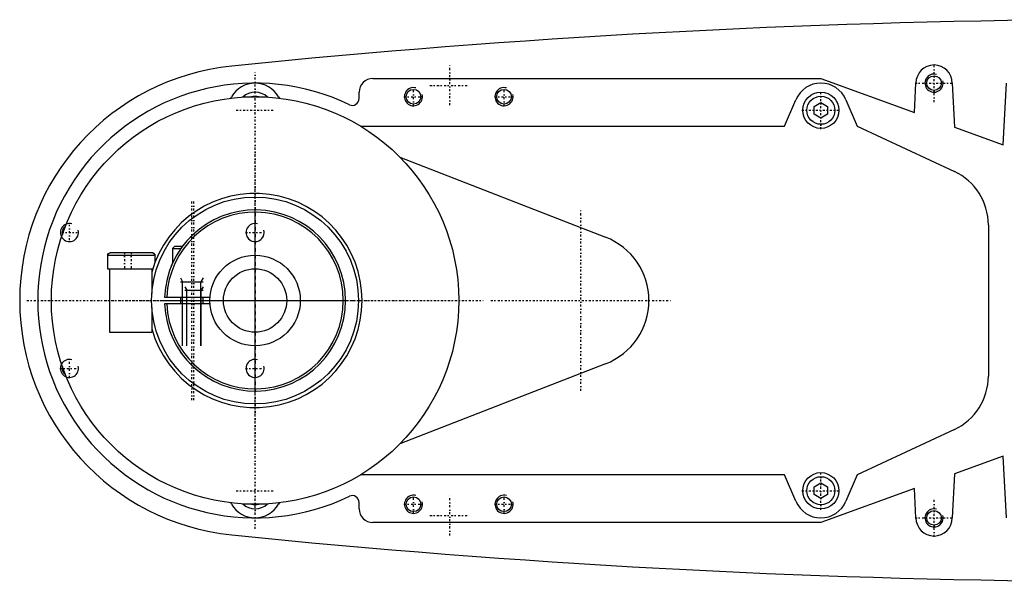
# Model space of a CAD drawing. Extents: x -702 to 168, y -90 to 90.
# Tile 1 of 3: x -702 to -484, y -62 to 62. Entities that reach past the tile are written whole.
import ezdxf

# ---------------------------------------------------------------- set-up
doc = ezdxf.new("R2010")
doc.units = 0
doc.linetypes.add('CENTER', pattern=[1.5, 0.45, -0.5, 0.05, -0.5])
for name, color, linetype in [('AM_0', 7, 'CONTINUOUS'), ('AM_10', 7, 'CONTINUOUS'), ('AM_7', 7, 'CENTER')]:
    doc.layers.add(name, color=color, linetype=linetype)

msp = doc.modelspace()

# ---------------------------------------------------------------- linework, layer by layer
at = {"layer": 'AM_0', "color": 7, "linetype": 'CONTINUOUS'}
for p, q in [((-624, 49), (-525, 49)), ((-525, 49), (-504.35, 41.5)), ((-504.35, 41.5), (-504, 48)), ((-496, 48), (-495.5, 38.29)), ((-484.75, 34.38), (-484, 48)), ((-627, 44.59), (-627, 46)), ((-655.38, 44.68), (-655.19, 45)), ((-644.81, 45), (-644.62, 44.68)), ((-533, 38.5), (-530.52, 44.34)), ((-526.5, 42.87), (-525, 43.73)), ((-525, 43.73), (-523.5, 42.87)), ((-519.48, 44.34), (-517, 38.5)), ((-526.5, 41.13), (-526.5, 42.87)), ((-523.5, 42.87), (-523.5, 41.13)), ((-525, 40.27), (-526.5, 41.13)), ((-523.5, 41.13), (-525, 40.27)), ((-626.7, 38.5), (-533, 38.5)), ((-517, 38.5), (-495.51, 28.48)), ((-495.5, 38.29), (-484.75, 34.38)), ((-618.04, 31.68), (-572.56, 13.98)), ((-488, 16.7), (-488, -16.7)), ((-667.75, 12), (-668.25, 11.5)), ((-668.25, 11.5), (-668.25, 8.18)), ((-668.25, 11.5), (-666.36, 11.5)), ((-667.75, 12), (-666, 12)), ((-682.6, 10), (-682.6, 7)), ((-682.6, 10), (-672.1, 10)), ((-682.5, 10.15), (-682.5, 10.3)), ((-672.69, 10.5), (-682.01, 10.5)), ((-672.15, 10.22), (-672.15, 10)), ((-672.1, 8.42), (-672.1, 10)), ((-682.6, 7), (-672.59, 7)), ((-682.15, 7), (-682.15, -7)), ((-672.8, 7), (-672.8, 1.51)), ((-669.99, 0.75), (-659.97, 0.75)), ((-666.5, 0.75), (-666.5, -0.75)), ((-661.5, -0.75), (-661.5, 0.75)), ((-672.8, -1.51), (-672.8, -7)), ((-659.97, -0.75), (-669.99, -0.75)), ((-682.15, -7), (-672.8, -7)), ((-572.56, -13.98), (-618.04, -31.68)), ((-495.51, -28.48), (-517, -38.5)), ((-484.75, -34.38), (-495.5, -38.29)), ((-484, -48), (-484.75, -34.38)), ((-533, -38.5), (-626.7, -38.5)), ((-530.52, -44.34), (-533, -38.5)), ((-517, -38.5), (-519.48, -44.34)), ((-495.5, -38.29), (-496, -48)), ((-526.5, -41.13), (-525, -40.27)), ((-526.5, -42.87), (-526.5, -41.13)), ((-525, -40.27), (-523.5, -41.13)), ((-523.5, -41.13), (-523.5, -42.87)), ((-525, -43.73), (-526.5, -42.87)), ((-504.35, -41.5), (-525, -49)), ((-523.5, -42.87), (-525, -43.73)), ((-504, -48), (-504.35, -41.5)), ((-655.19, -45), (-655.38, -44.68)), ((-644.62, -44.68), (-644.81, -45)), ((-627, -46), (-627, -44.59)), ((-525, -49), (-624, -49))]:
    msp.add_line(p, q, dxfattribs=at)
for points in [[(-666, 12, 0), (-665.95, 12.07, 0), (-665.85, 12.2, 0), (-665.74, 12.34, 0), (-665.69, 12.4, 0), (-665.64, 12.47, 0), (-665.53, 12.6, 0), (-665.42, 12.73, 0), (-665.31, 12.86, 0), (-665.2, 12.99, 0), (-665.09, 13.12, 0), (-665.04, 13.19, 0), (-664.98, 13.25, 0), (-664.87, 13.38, 0), (-664.75, 13.5, 0), (-664.64, 13.63, 0), (-664.52, 13.75, 0), (-664.41, 13.87, 0), (-664.35, 13.93, 0), (-664.29, 13.99, 0), (-664.17, 14.11, 0), (-664.06, 14.23, 0), (-664, 14.28, 0)], [(-682.5, 10.15, 0), (-682.5, 10.15, 0), (-682.5, 10.16, 0), (-682.5, 10.16, 0), (-682.49, 10.16, 0), (-682.49, 10.17, 0), (-682.49, 10.17, 0), (-682.49, 10.18, 0), (-682.49, 10.18, 0), (-682.49, 10.19, 0), (-682.48, 10.19, 0), (-682.48, 10.2, 0), (-682.48, 10.2, 0), (-682.48, 10.2, 0), (-682.48, 10.21, 0), (-682.47, 10.21, 0), (-682.47, 10.22, 0), (-682.47, 10.22, 0), (-682.47, 10.23, 0), (-682.47, 10.23, 0), (-682.46, 10.24, 0), (-682.46, 10.24, 0), (-682.46, 10.24, 0), (-682.46, 10.25, 0), (-682.45, 10.25, 0), (-682.45, 10.26, 0), (-682.45, 10.26, 0), (-682.45, 10.26, 0), (-682.44, 10.27, 0), (-682.44, 10.27, 0), (-682.44, 10.28, 0), (-682.43, 10.28, 0), (-682.43, 10.29, 0), (-682.43, 10.29, 0), (-682.43, 10.29, 0), (-682.42, 10.3, 0), (-682.42, 10.3, 0), (-682.42, 10.31, 0), (-682.41, 10.31, 0), (-682.41, 10.32, 0), (-682.41, 10.32, 0), (-682.4, 10.32, 0), (-682.4, 10.32, 0), (-682.4, 10.33, 0), (-682.38, 10.34, 0), (-682.37, 10.36, 0), (-682.36, 10.36, 0), (-682.36, 10.37, 0), (-682.36, 10.37, 0), (-682.36, 10.37, 0), (-682.35, 10.37, 0), (-682.35, 10.38, 0), (-682.34, 10.38, 0), (-682.34, 10.39, 0), (-682.33, 10.39, 0), (-682.33, 10.39, 0), (-682.33, 10.39, 0), (-682.32, 10.4, 0), (-682.32, 10.4, 0), (-682.32, 10.4, 0), (-682.31, 10.4, 0), (-682.31, 10.41, 0), (-682.3, 10.41, 0), (-682.3, 10.41, 0), (-682.3, 10.41, 0), (-682.29, 10.42, 0), (-682.29, 10.42, 0), (-682.28, 10.42, 0), (-682.28, 10.43, 0), (-682.27, 10.43, 0), (-682.27, 10.43, 0), (-682.27, 10.43, 0), (-682.26, 10.44, 0), (-682.26, 10.44, 0), (-682.24, 10.45, 0), (-682.21, 10.46, 0), (-682.19, 10.47, 0), (-682.18, 10.47, 0), (-682.18, 10.47, 0), (-682.17, 10.47, 0), (-682.17, 10.48, 0), (-682.16, 10.48, 0), (-682.16, 10.48, 0), (-682.15, 10.48, 0), (-682.15, 10.48, 0), (-682.14, 10.48, 0), (-682.14, 10.48, 0), (-682.14, 10.49, 0), (-682.13, 10.49, 0), (-682.12, 10.49, 0), (-682.12, 10.49, 0), (-682.12, 10.49, 0), (-682.11, 10.49, 0), (-682.11, 10.49, 0), (-682.1, 10.49, 0), (-682.1, 10.49, 0), (-682.09, 10.49, 0), (-682.09, 10.49, 0), (-682.07, 10.5, 0), (-682.03, 10.5, 0), (-682.01, 10.5, 0)], [(-672.18, 10, 0), (-672.18, 10, 0), (-672.18, 10.01, 0), (-672.18, 10.02, 0), (-672.18, 10.02, 0), (-672.18, 10.02, 0), (-672.18, 10.03, 0), (-672.18, 10.04, 0), (-672.18, 10.05, 0), (-672.18, 10.05, 0), (-672.18, 10.06, 0), (-672.18, 10.07, 0), (-672.18, 10.07, 0), (-672.18, 10.08, 0), (-672.18, 10.08, 0), (-672.19, 10.09, 0), (-672.19, 10.1, 0), (-672.19, 10.11, 0), (-672.19, 10.11, 0), (-672.19, 10.11, 0), (-672.19, 10.12, 0), (-672.19, 10.13, 0), (-672.2, 10.13, 0), (-672.2, 10.13, 0), (-672.2, 10.14, 0), (-672.2, 10.15, 0), (-672.2, 10.15, 0), (-672.2, 10.16, 0), (-672.21, 10.16, 0), (-672.21, 10.17, 0), (-672.21, 10.18, 0), (-672.21, 10.18, 0), (-672.22, 10.19, 0), (-672.22, 10.19, 0), (-672.22, 10.2, 0), (-672.22, 10.2, 0), (-672.22, 10.21, 0), (-672.23, 10.22, 0), (-672.23, 10.22, 0), (-672.23, 10.23, 0), (-672.24, 10.23, 0), (-672.24, 10.23, 0), (-672.24, 10.24, 0), (-672.24, 10.25, 0), (-672.25, 10.25, 0), (-672.25, 10.26, 0), (-672.26, 10.27, 0), (-672.26, 10.27, 0), (-672.26, 10.27, 0), (-672.26, 10.28, 0), (-672.27, 10.29, 0), (-672.27, 10.29, 0), (-672.28, 10.3, 0), (-672.28, 10.3, 0), (-672.28, 10.31, 0), (-672.29, 10.31, 0), (-672.29, 10.32, 0), (-672.3, 10.32, 0), (-672.3, 10.33, 0), (-672.31, 10.33, 0), (-672.31, 10.34, 0), (-672.31, 10.34, 0), (-672.32, 10.34, 0), (-672.32, 10.35, 0), (-672.33, 10.35, 0), (-672.33, 10.35, 0), (-672.33, 10.36, 0), (-672.34, 10.36, 0), (-672.34, 10.37, 0), (-672.34, 10.37, 0), (-672.35, 10.37, 0), (-672.35, 10.38, 0), (-672.36, 10.38, 0), (-672.36, 10.39, 0), (-672.37, 10.39, 0), (-672.37, 10.4, 0), (-672.38, 10.4, 0), (-672.38, 10.4, 0), (-672.39, 10.4, 0), (-672.39, 10.41, 0), (-672.4, 10.41, 0), (-672.41, 10.42, 0), (-672.41, 10.42, 0), (-672.41, 10.42, 0), (-672.42, 10.42, 0), (-672.42, 10.43, 0), (-672.43, 10.43, 0), (-672.44, 10.44, 0), (-672.44, 10.44, 0), (-672.45, 10.44, 0), (-672.45, 10.44, 0), (-672.46, 10.45, 0), (-672.46, 10.45, 0), (-672.47, 10.45, 0), (-672.48, 10.46, 0), (-672.48, 10.46, 0), (-672.49, 10.46, 0), (-672.49, 10.46, 0), (-672.5, 10.46, 0), (-672.5, 10.47, 0), (-672.51, 10.47, 0), (-672.52, 10.47, 0), (-672.52, 10.47, 0), (-672.53, 10.48, 0), (-672.53, 10.48, 0), (-672.54, 10.48, 0), (-672.54, 10.48, 0), (-672.55, 10.48, 0), (-672.55, 10.48, 0), (-672.56, 10.48, 0), (-672.57, 10.49, 0), (-672.57, 10.49, 0), (-672.58, 10.49, 0), (-672.58, 10.49, 0), (-672.59, 10.49, 0), (-672.6, 10.49, 0), (-672.6, 10.49, 0), (-672.61, 10.49, 0), (-672.62, 10.5, 0), (-672.62, 10.5, 0), (-672.62, 10.5, 0), (-672.63, 10.5, 0), (-672.64, 10.5, 0), (-672.65, 10.5, 0), (-672.65, 10.5, 0), (-672.66, 10.5, 0), (-672.66, 10.5, 0), (-672.67, 10.5, 0), (-672.68, 10.5, 0), (-672.68, 10.5, 0), (-672.69, 10.5, 0)], [(-672.6, 10.49, 0), (-672.6, 10.49, 0), (-672.59, 10.49, 0), (-672.58, 10.49, 0), (-672.58, 10.49, 0), (-672.58, 10.49, 0), (-672.57, 10.49, 0), (-672.56, 10.49, 0), (-672.56, 10.48, 0), (-672.55, 10.48, 0), (-672.54, 10.48, 0), (-672.54, 10.48, 0), (-672.54, 10.48, 0), (-672.53, 10.48, 0), (-672.53, 10.47, 0), (-672.52, 10.47, 0), (-672.51, 10.47, 0), (-672.51, 10.47, 0), (-672.5, 10.47, 0), (-672.5, 10.47, 0), (-672.5, 10.46, 0), (-672.49, 10.46, 0), (-672.49, 10.46, 0), (-672.48, 10.46, 0), (-672.48, 10.46, 0), (-672.47, 10.45, 0), (-672.47, 10.45, 0), (-672.47, 10.45, 0), (-672.46, 10.45, 0), (-672.46, 10.45, 0), (-672.45, 10.44, 0), (-672.44, 10.44, 0), (-672.44, 10.44, 0), (-672.44, 10.43, 0), (-672.43, 10.43, 0), (-672.43, 10.43, 0), (-672.42, 10.43, 0), (-672.41, 10.42, 0), (-672.41, 10.42, 0), (-672.4, 10.42, 0), (-672.4, 10.41, 0), (-672.4, 10.41, 0), (-672.39, 10.41, 0), (-672.39, 10.4, 0), (-672.38, 10.4, 0), (-672.38, 10.4, 0), (-672.37, 10.39, 0), (-672.37, 10.39, 0), (-672.37, 10.39, 0), (-672.36, 10.38, 0), (-672.36, 10.38, 0), (-672.35, 10.38, 0), (-672.35, 10.37, 0), (-672.34, 10.37, 0), (-672.34, 10.37, 0), (-672.34, 10.36, 0), (-672.33, 10.36, 0), (-672.33, 10.35, 0), (-672.32, 10.35, 0), (-672.32, 10.35, 0), (-672.31, 10.34, 0), (-672.31, 10.34, 0), (-672.31, 10.34, 0), (-672.31, 10.33, 0), (-672.3, 10.33, 0), (-672.3, 10.32, 0), (-672.3, 10.32, 0), (-672.29, 10.32, 0), (-672.29, 10.31, 0), (-672.29, 10.31, 0), (-672.28, 10.31, 0), (-672.28, 10.3, 0), (-672.28, 10.3, 0), (-672.27, 10.29, 0), (-672.27, 10.29, 0), (-672.26, 10.28, 0), (-672.26, 10.28, 0), (-672.26, 10.27, 0), (-672.26, 10.27, 0), (-672.25, 10.26, 0), (-672.25, 10.26, 0), (-672.25, 10.25, 0), (-672.24, 10.25, 0), (-672.24, 10.24, 0), (-672.24, 10.24, 0), (-672.24, 10.23, 0), (-672.23, 10.23, 0), (-672.23, 10.22, 0), (-672.23, 10.22, 0), (-672.23, 10.21, 0), (-672.22, 10.21, 0), (-672.22, 10.21, 0), (-672.22, 10.2, 0), (-672.22, 10.19, 0), (-672.21, 10.19, 0), (-672.21, 10.18, 0), (-672.21, 10.18, 0), (-672.21, 10.17, 0), (-672.21, 10.17, 0), (-672.21, 10.16, 0), (-672.2, 10.16, 0), (-672.2, 10.15, 0), (-672.2, 10.15, 0), (-672.2, 10.14, 0), (-672.2, 10.14, 0), (-672.2, 10.13, 0), (-672.19, 10.13, 0), (-672.19, 10.12, 0), (-672.19, 10.12, 0), (-672.19, 10.11, 0), (-672.19, 10.11, 0), (-672.19, 10.1, 0), (-672.19, 10.1, 0), (-672.19, 10.09, 0), (-672.19, 10.09, 0), (-672.18, 10.08, 0), (-672.18, 10.07, 0), (-672.18, 10.07, 0), (-672.18, 10.06, 0), (-672.18, 10.06, 0), (-672.18, 10.05, 0), (-672.18, 10.05, 0), (-672.18, 10.04, 0), (-672.18, 10.03, 0), (-672.18, 10.03, 0), (-672.18, 10.02, 0), (-672.18, 10.02, 0), (-672.18, 10.02, 0), (-672.18, 10.01, 0), (-672.18, 10, 0), (-672.18, 10, 0)], [(-668.5, 7.6, 0), (-668.5, 7.6, 0), (-668.5, 7.6, 0), (-668.49, 7.61, 0), (-668.49, 7.62, 0), (-668.49, 7.63, 0), (-668.48, 7.64, 0), (-668.47, 7.67, 0), (-668.46, 7.69, 0), (-668.45, 7.72, 0), (-668.44, 7.75, 0), (-668.43, 7.77, 0), (-668.42, 7.78, 0), (-668.41, 7.82, 0), (-668.39, 7.86, 0), (-668.37, 7.9, 0), (-668.35, 7.95, 0), (-668.33, 8, 0), (-668.32, 8.02, 0), (-668.31, 8.05, 0), (-668.29, 8.1, 0), (-668.26, 8.15, 0), (-668.25, 8.18, 0)], [(-661.5, -16.36, 0), (-661.5, -16.36, 0), (-661.5, -16.36, 0), (-661.51, -16.36, 0), (-661.51, -16.35, 0), (-661.52, -16.35, 0), (-661.53, -16.34, 0), (-661.55, -16.33, 0), (-661.56, -16.32, 0), (-661.59, -16.3, 0), (-661.61, -16.29, 0), (-661.62, -16.28, 0), (-661.64, -16.27, 0), (-661.67, -16.24, 0), (-661.7, -16.22, 0), (-661.73, -16.2, 0), (-661.77, -16.17, 0), (-661.81, -16.14, 0), (-661.83, -16.12, 0), (-661.85, -16.11, 0), (-661.9, -16.08, 0), (-661.94, -16.04, 0), (-661.97, -16.02, 0), (-661.99, -16.01, 0), (-662.04, -15.97, 0), (-662.09, -15.93, 0), (-662.12, -15.91, 0), (-662.14, -15.89, 0), (-662.19, -15.85, 0), (-662.25, -15.81, 0), (-662.3, -15.77, 0), (-662.36, -15.73, 0), (-662.41, -15.68, 0), (-662.44, -15.66, 0), (-662.47, -15.63, 0), (-662.53, -15.59, 0), (-662.59, -15.54, 0), (-662.65, -15.49, 0), (-662.72, -15.44, 0), (-662.78, -15.38, 0), (-662.81, -15.36, 0), (-662.85, -15.33, 0), (-662.91, -15.28, 0), (-662.98, -15.22, 0), (-663.04, -15.16, 0), (-663.11, -15.11, 0), (-663.17, -15.05, 0), (-663.21, -15.02, 0), (-663.24, -14.99, 0), (-663.31, -14.93, 0), (-663.37, -14.87, 0), (-663.44, -14.81, 0), (-663.5, -14.75, 0), (-663.57, -14.69, 0), (-663.6, -14.66, 0), (-663.64, -14.63, 0), (-663.7, -14.57, 0), (-663.77, -14.51, 0), (-663.83, -14.45, 0), (-663.89, -14.39, 0), (-663.95, -14.33, 0), (-663.98, -14.3, 0), (-664.02, -14.27, 0), (-664.08, -14.21, 0), (-664.14, -14.15, 0), (-664.17, -14.12, 0), (-664.2, -14.08, 0), (-664.26, -14.02, 0), (-664.32, -13.96, 0), (-664.35, -13.93, 0), (-664.38, -13.9, 0), (-664.45, -13.83, 0), (-664.51, -13.77, 0), (-664.57, -13.7, 0), (-664.63, -13.64, 0), (-664.69, -13.57, 0), (-664.72, -13.54, 0), (-664.75, -13.5, 0), (-664.81, -13.44, 0), (-664.87, -13.37, 0), (-664.93, -13.31, 0), (-664.99, -13.24, 0), (-665.05, -13.17, 0), (-665.08, -13.14, 0), (-665.11, -13.11, 0), (-665.16, -13.04, 0), (-665.22, -12.98, 0), (-665.27, -12.91, 0), (-665.33, -12.85, 0), (-665.38, -12.78, 0), (-665.41, -12.75, 0), (-665.44, -12.72, 0), (-665.49, -12.65, 0), (-665.54, -12.59, 0), (-665.59, -12.53, 0), (-665.64, -12.47, 0), (-665.69, -12.41, 0), (-665.71, -12.38, 0), (-665.73, -12.35, 0), (-665.78, -12.29, 0), (-665.83, -12.23, 0), (-665.87, -12.17, 0), (-665.91, -12.12, 0), (-665.95, -12.06, 0), (-665.97, -12.03, 0), (-665.99, -12.01, 0), (-666.04, -11.95, 0), (-666.08, -11.9, 0), (-666.1, -11.87, 0), (-666.11, -11.85, 0), (-666.15, -11.79, 0), (-666.19, -11.74, 0), (-666.21, -11.72, 0), (-666.23, -11.69, 0), (-666.26, -11.65, 0), (-666.29, -11.6, 0), (-666.32, -11.56, 0), (-666.35, -11.52, 0), (-666.38, -11.48, 0), (-666.39, -11.46, 0), (-666.4, -11.45, 0), (-666.42, -11.42, 0), (-666.44, -11.39, 0), (-666.46, -11.37, 0), (-666.47, -11.34, 0), (-666.48, -11.33, 0), (-666.49, -11.32, 0), (-666.49, -11.32, 0), (-666.5, -11.31, 0), (-666.5, -11.3, 0), (-666.5, -11.3, 0)]]:
    msp.add_polyline3d(points, dxfattribs=at)
for centre, radius in [((-500, 48), 1.62), ((-615, 45), 1.62), ((-595, 45), 1.62), ((-525, 42), 4), ((-650, 0), 45), ((-525, 42), 3.1), ((-650, 0), 22.85), ((-650, 0), 10), ((-650, 0), 7), ((-525, -42), 4), ((-525, -42), 3.1), ((-615, -45), 1.62), ((-595, -45), 1.62), ((-500, -48), 1.62)]:
    msp.add_circle(centre, radius, dxfattribs=at)
for centre, radius, start, end in [((-452.42, -1937.95), 2000, 90.38915, 95.81789), ((-650, 0), 52, 95.6838, 264.3162), ((-500, 48), 4, 0, 180), ((-650, 0), 48, 64.2565, 295.7435), ((-650, 42), 6, 30.032, 149.968), ((-624, 46), 3, 90, 180), ((-525, 42), 6, 22.9682, 157.0318), ((-650, 42), 4, 46.8166, 133.1834), ((-650, 42), 3.1, 74.8839, 105.1161), ((-628.5, 44.59), 1.5, 244.2565, 0), ((-501, 16.7), 13, 0, 65), ((-650, 0), 23.65, 195.4078, 164.5922), ((-650, 0), 20, 182.1491, 177.8509), ((-650, 0), 19.5, 182.2042, 177.7958), ((-691, 15), 1.62, 125.21, 194.5995), ((-578, 0), 15, 291.2667, 68.7333), ((-682.1, 10), 0.5, 143.1301, 180), ((-672.6, 10), 0.5, 0, 25.8419), ((-691, -15), 1.62, 165.4005, 234.79), ((-501, -16.7), 13, 295, 0), ((-628.5, -44.59), 1.5, 0, 115.7435), ((-650, -42), 6, 210.032, 329.968), ((-650, -42), 4, 226.8166, 313.1834), ((-650, -42), 3.1, 254.8839, 285.1161), ((-525, -42), 6, 202.9682, 337.0318), ((-624, -46), 3, 180, 270), ((-500, -48), 4, 180, 0), ((-452.42, 1937.95), 2000, 264.18211, 269.61085)]:
    msp.add_arc(centre, radius, start, end, dxfattribs=at)
at = {"layer": 'AM_10', "color": 7, "linetype": 'CONTINUOUS'}
for p, q in [((-666.5, 5), (-666.01, 4.15)), ((-661.5, 5), (-661.99, 4.15)), ((-666.5, 4.15), (-661.5, 4.15)), ((-666.01, -10), (-666.01, 4.15)), ((-665.5, 3), (-665.07, 2.26)), ((-665.5, 2.26), (-661.5, 2.26)), ((-665.07, -10), (-665.07, 2.26)), ((-661.99, -10), (-661.99, 4.15)), ((-661.5, 3), (-661.93, 2.26)), ((-661.93, -10), (-661.93, 2.26))]:
    msp.add_line(p, q, dxfattribs=at)
for centre in [(-500, 48), (-615, 45), (-595, 45), (-691, 15), (-650, 15), (-691, -15), (-650, -15), (-615, -45), (-595, -45), (-500, -48)]:
    msp.add_arc(centre, 2, 75, 15, dxfattribs=at)
at = {"layer": 'AM_7', "color": 4, "linetype": 'CENTER'}
for p, q in [((-650, -50.4), (-650, 50.4)), ((-607, 43.14), (-607, 51.86)), ((-500, 43.8), (-500, 52.2)), ((-504.2, 48), (-495.8, 48)), ((-650, -47.25), (-650, 47.25)), ((-615, 42.9), (-615, 47.1)), ((-611.36, 47.5), (-602.64, 47.5)), ((-595, 42.9), (-595, 47.1)), ((-525, 37.8), (-525, 46.2)), ((-617.1, 45), (-612.9, 45)), ((-597.1, 45), (-592.9, 45)), ((-654.2, 42), (-645.8, 42)), ((-529.2, 42), (-520.8, 42)), ((-650, -33.23), (-650, 33.23)), ((-650, -25.38), (-650, 25.38)), ((-664, -22), (-664, 22)), ((-663.5, -22), (-663.5, 22)), ((-650, -20.48), (-650, 20.48)), ((-578, -19.95), (-578, 19.95)), ((-691, 13.3), (-691, 16.7)), ((-692.7, 15), (-689.3, 15)), ((-652.1, 15), (-647.9, 15)), ((-678.85, 10.68), (-678.85, 6.83)), ((-678.85, 10.68), (-678.85, 6.83)), ((-677.35, 10.68), (-677.35, 6.83)), ((-683.23, 0), (-616.77, 0)), ((-597.95, 0), (-558.05, 0)), ((-700.4, 0), (-599.6, 0)), ((-697.25, 0), (-602.75, 0)), ((-675.38, 0), (-624.62, 0)), ((-670.48, 0), (-629.52, 0)), ((-691, -17.1), (-691, -12.9)), ((-693.1, -15), (-688.9, -15)), ((-652.1, -15), (-647.9, -15)), ((-525, -46.2), (-525, -37.8)), ((-654.2, -42), (-645.8, -42)), ((-615, -47.1), (-615, -42.9)), ((-607, -51.86), (-607, -43.14)), ((-595, -47.1), (-595, -42.9)), ((-529.2, -42), (-520.8, -42)), ((-617.1, -45), (-612.9, -45)), ((-597.1, -45), (-592.9, -45)), ((-500, -52.2), (-500, -43.8)), ((-611.36, -47.5), (-602.64, -47.5)), ((-504.2, -48), (-495.8, -48))]:
    msp.add_line(p, q, dxfattribs=at)

doc.saveas('drawing.dxf')
